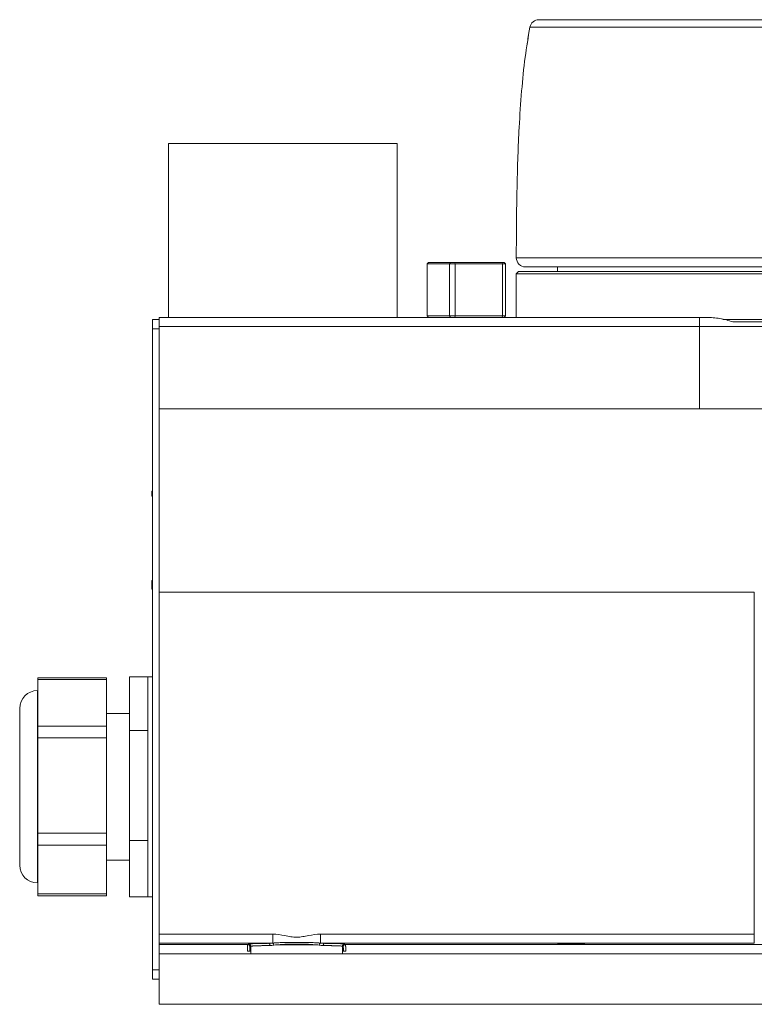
# Paper-space layout '图纸2' of a CAD drawing. Header units: millimetres. Extents: x 85 to 239, y 41 to 174.
# Tile 1 of 7: x 85 to 108, y 68 to 98. Entities that reach past the tile are written whole.
import ezdxf

# ---------------------------------------------------------------- set-up
doc = ezdxf.new("R2010")
doc.units = ezdxf.units.MM

psp = doc.layouts.new('图纸2')

# ---------------------------------------------------------------- linework, layer by layer
at = {"color": 7, "linetype": 'Continuous', "lineweight": 15}
for p, q in [((89.7322, 94.458), (89.7322, 89.0295)), ((96.875, 94.458), (89.7322, 94.458)), ((96.875, 89.0295), (96.875, 94.458)), ((97.8465, 90.7437), (97.8036, 90.7009)), ((97.8036, 90.7009), (97.8036, 89.0723)), ((97.8036, 90.7009), (98.5002, 90.7009)), ((97.8465, 90.7437), (98.5406, 90.7437)), ((98.5406, 90.7437), (98.5002, 90.7009)), ((98.6839, 90.7009), (98.5002, 90.7009)), ((98.5002, 89.0723), (98.5002, 90.7009)), ((98.5406, 90.7437), (98.6692, 90.7437)), ((98.6692, 90.7437), (98.6839, 90.7009)), ((98.6692, 90.7437), (100.146, 90.7437)), ((98.6839, 89.0723), (98.6839, 90.7009)), ((98.6839, 90.7009), (100.1606, 90.7009)), ((100.1606, 90.7009), (100.146, 90.7437)), ((100.146, 90.7437), (100.2118, 90.7437)), ((100.1606, 90.7009), (100.1606, 89.0723)), ((100.2546, 90.7009), (100.1606, 90.7009)), ((100.2546, 90.7009), (100.2118, 90.7437)), ((100.2546, 89.0723), (100.2546, 90.7009)), ((100.6608, 90.458), (100.5893, 90.3866)), ((100.5893, 90.3866), (100.5893, 89.0295)), ((100.5893, 90.3866), (110.0536, 90.3866)), ((100.6608, 90.458), (110.0536, 90.458)), ((101.875, 90.6009), (101.875, 90.458)), ((97.8036, 89.0723), (97.8465, 89.0295)), ((97.8036, 89.0723), (98.5002, 89.0723)), ((98.5002, 89.0723), (98.6839, 89.0723)), ((98.5406, 89.0295), (98.5002, 89.0723)), ((98.6692, 89.0295), (98.6839, 89.0723)), ((100.1606, 89.0723), (98.6839, 89.0723)), ((100.1606, 89.0723), (100.146, 89.0295)), ((100.1606, 89.0723), (100.2546, 89.0723)), ((100.2118, 89.0295), (100.2546, 89.0723)), ((100.2546, 89.0723), (100.2118, 89.0295)), ((89.4465, 88.958), (89.2322, 88.958)), ((89.2322, 88.958), (89.2322, 88.6723)), ((89.4465, 88.7437), (89.4465, 89.0229)), ((106.3043, 89.0295), (89.4893, 89.0295)), ((106.3043, 89.0295), (106.3043, 88.7437)), ((107.0316, 88.958), (119.7322, 88.958)), ((107.3485, 88.8866), (108.5459, 88.8866)), ((89.2322, 88.6723), (89.2322, 68.6723)), ((89.4465, 88.6723), (89.2322, 88.6723)), ((89.4465, 88.7437), (106.3043, 88.7437)), ((89.4465, 86.1723), (89.4465, 88.7437)), ((106.3043, 88.7437), (108.403, 88.7437)), ((106.3043, 86.1723), (106.3043, 88.7437)), ((89.4465, 86.1723), (106.3043, 86.1723)), ((89.4465, 80.458), (89.4465, 86.1723)), ((89.2179, 83.5514), (89.2179, 83.6064)), ((89.2322, 83.6064), (89.2179, 83.6064)), ((89.2179, 83.5514), (89.2322, 83.5514)), ((89.2179, 83.4525), (89.2322, 83.4525)), ((89.2179, 80.8262), (89.2322, 80.8262)), ((89.2179, 80.8262), (89.2179, 80.5459)), ((89.2179, 80.5459), (89.2179, 80.546)), ((89.2179, 80.5459), (89.2322, 80.5459)), ((89.2179, 80.5459), (89.2322, 80.5459)), ((108.0179, 80.458), (89.4465, 80.458)), ((89.4465, 69.7887), (89.4465, 80.458)), ((108.0179, 80.458), (108.0179, 69.7887)), ((87.8036, 77.7841), (85.6608, 77.7841)), ((85.6608, 77.7841), (85.6608, 77.7295)), ((85.6608, 77.7295), (87.8036, 77.7295)), ((85.6608, 77.7295), (85.6608, 77.0039)), ((87.8036, 77.7295), (87.8036, 77.7841)), ((87.8036, 76.2784), (87.8036, 77.7295)), ((88.5179, 77.8149), (89.0893, 77.8149)), ((88.5179, 76.1393), (88.5179, 77.8149)), ((89.2322, 77.8152), (89.0893, 77.8152)), ((89.0893, 77.8152), (89.0893, 76.1393)), ((85.6608, 77.3866), (85.6465, 77.3866)), ((85.6608, 77.0039), (85.6608, 76.2784)), ((88.5179, 76.6723), (87.8036, 76.6723)), ((85.6608, 76.2784), (87.8036, 76.2784)), ((85.6608, 76.2784), (85.6608, 75.9101)), ((87.8036, 75.9101), (87.8036, 76.2784)), ((85.6608, 75.9101), (87.8036, 75.9101)), ((85.6608, 75.9101), (85.6608, 74.4256)), ((87.8036, 72.9411), (87.8036, 75.9101)), ((88.5179, 72.711), (88.5179, 76.1393)), ((88.5179, 76.1393), (89.0893, 76.1393)), ((89.0893, 76.1393), (89.0893, 72.711)), ((85.6608, 74.4256), (85.6608, 72.9411)), ((85.6608, 72.9411), (87.8036, 72.9411)), ((85.6608, 72.9411), (85.6608, 72.5672)), ((87.8036, 72.5672), (87.8036, 72.9411)), ((85.6608, 72.5672), (87.8036, 72.5672)), ((85.6608, 72.5672), (85.6608, 71.8082)), ((87.8036, 71.0493), (87.8036, 72.5672)), ((88.5179, 70.9583), (88.5179, 72.711)), ((88.5179, 72.711), (89.0893, 72.711)), ((89.0893, 72.711), (89.0893, 70.9583)), ((87.8036, 72.1009), (88.5179, 72.1009)), ((85.6608, 71.8082), (85.6608, 71.0493)), ((85.6465, 71.3866), (85.6608, 71.3866)), ((85.6608, 71.0493), (87.8036, 71.0493)), ((85.6608, 71.0493), (85.6608, 70.989)), ((85.6608, 70.989), (87.8036, 70.989)), ((87.8036, 70.989), (87.8036, 71.0493)), ((88.5179, 70.9583), (89.0893, 70.9583)), ((89.0893, 70.9583), (89.0893, 70.958)), ((89.0893, 70.958), (89.2322, 70.958)), ((92.9877, 69.7887), (89.4465, 69.7887)), ((89.4465, 69.503), (89.4465, 69.7887)), ((92.9877, 69.7887), (92.9877, 69.5118)), ((94.4766, 69.7887), (94.4766, 69.5118)), ((108.0179, 69.7887), (94.4766, 69.7887)), ((108.0179, 69.7887), (108.0179, 69.503)), ((92.8602, 69.503), (89.4465, 69.503)), ((89.4465, 69.4629), (89.4465, 69.503)), ((89.4465, 69.1773), (89.4465, 69.4629)), ((89.4465, 69.4629), (92.204, 69.4629)), ((92.204, 69.4629), (92.2322, 69.4817)), ((108.0179, 69.503), (94.6042, 69.503)), ((95.2322, 69.4817), (95.2604, 69.4629)), ((113.6326, 69.4629), (95.2604, 69.4629)), ((89.4465, 69.1773), (92.3036, 69.1773)), ((89.4465, 67.6009), (89.4465, 69.1773)), ((92.1987, 69.258), (92.3036, 69.258)), ((92.2703, 69.2587), (92.3036, 69.2698)), ((92.2754, 69.3915), (92.3036, 69.4103)), ((92.3036, 69.2698), (92.3036, 69.4103)), ((92.3036, 69.1723), (92.3036, 69.1773)), ((95.1608, 69.1723), (92.3036, 69.1723)), ((95.1608, 69.4103), (95.189, 69.3915)), ((95.1608, 69.4103), (95.1608, 69.2698)), ((95.1941, 69.2587), (95.1608, 69.2698)), ((95.1608, 69.2698), (95.1608, 69.258)), ((95.1608, 69.258), (95.1608, 69.1773)), ((95.1608, 69.258), (95.2657, 69.258)), ((113.7322, 69.1773), (95.1608, 69.1773)), ((95.1608, 69.1773), (95.1608, 69.1723)), ((89.4465, 68.6723), (89.2322, 68.6723)), ((89.2322, 68.6723), (89.2322, 68.3866)), ((89.4465, 68.3866), (89.2322, 68.3866)), ((89.4465, 67.6009), (115.8875, 67.6009))]:
    psp.add_line(p, q, dxfattribs=at)
at = {"color": 8, "linetype": 'Continuous', "lineweight": 15}
psp.add_line((85.6465, 77.3866), (85.6465, 71.3866), dxfattribs=at)
at = {"color": 7, "linetype": 'Continuous', "lineweight": 15, "flags": 128}
for points in [[(92.8602, 69.503), (92.868, 69.5015), (92.8755, 69.4976), (92.8825, 69.4913), (92.8887, 69.4829), (92.8938, 69.4727), (92.8978, 69.461), (92.9005, 69.4483), (92.9017, 69.435)], [(94.5627, 69.435), (94.5639, 69.4483), (94.5666, 69.461), (94.5705, 69.4727), (94.5757, 69.4829), (94.5819, 69.4913), (94.5889, 69.4976), (94.5964, 69.5015), (94.6042, 69.503)]]:
    psp.add_lwpolyline(points, dxfattribs=at)
at = {"color": 7, "linetype": 'Continuous', "lineweight": 15}
for centre, radius, start, end in [((101.2947, 98.0295), 0.2857, 90, 169.12228), ((100.8751, 90.8866), 0.2857, 179.95011, 270), ((85.6465, 76.8295), 0.5571, 90, 180), ((85.6465, 71.9437), 0.5571, 180, 270), ((92.204, 69.3915), 0.0714, 0.02544, 89.96431), ((92.9388, 69.4435), 0.084, 1.70093, 54.37338), ((94.5256, 69.4435), 0.084, 125.62662, 178.29907), ((95.2604, 69.3915), 0.0714, 90.03569, 179.97456)]:
    psp.add_arc(centre, radius, start, end, dxfattribs=at)
psp.add_ellipse((102.3036, 69.4817), major_axis=(0.4286, 0), ratio=0.0174551, dxfattribs=at)
for points, knots in [([(101.2947, 98.3152), (101.3057, 98.3152), (101.3277, 98.3152), (101.5054, 98.3152), (101.7867, 98.3152), (102.1781, 98.3152), (102.6719, 98.3152), (103.2626, 98.3152), (103.942, 98.3152), (104.7018, 98.3152), (105.5319, 98.3152), (106.4215, 98.3152), (107.3594, 98.3152), (108.372, 98.3152), (109.4503, 98.3152), (110.5708, 98.3152), (111.6992, 98.3152), (112.8153, 98.3152), (113.9435, 98.3152), (114.9763, 98.3152), (115.9395, 98.3152), (116.8307, 98.3152), (117.7196, 98.3152), (118.6063, 98.3152), (119.5017, 98.3152), (120.7161, 98.3152), (122.2794, 98.3152), (124.2214, 98.3152), (126.2016, 98.3152), (128.1863, 98.3152), (130.1376, 98.3152), (132.071, 98.3152), (134.0594, 98.3152), (136.1397, 98.3152), (138.2931, 98.3152), (140.4536, 98.3152), (142.6087, 98.3152), (144.0608, 98.3152), (144.799, 98.3152)], [0, 0, 0, 0, 0.0206736, 0.041366, 0.0620466, 0.0827119, 0.1034052, 0.1240926, 0.144752, 0.1654453, 0.186138, 0.2067914, 0.2274844, 0.2481831, 0.2713043, 0.2944854, 0.3170643, 0.3413442, 0.3644676, 0.3874939, 0.4056945, 0.4243706, 0.4428529, 0.4608511, 0.4793387, 0.4983167, 0.5360231, 0.5760232, 0.6183226, 0.6583161, 0.6985401, 0.7387439, 0.777609, 0.8212108, 0.8670741, 0.9104382, 0.9544665, 1, 1, 1, 1]), ([(100.5894, 90.8868), (100.5898, 91.1041), (100.5908, 91.5797), (100.5976, 92.3394), (100.612, 93.1789), (100.6373, 94.0592), (100.6795, 95.0347), (100.7484, 96.0644), (100.8495, 97.1101), (100.9612, 97.7708), (101.0141, 98.0834)], [0, 0, 0, 0, 0.09031239, 0.19764369, 0.31577666, 0.43930872, 0.56365687, 0.72156657, 0.86825871, 1, 1, 1, 1]), ([(101.0134, 98.0798), (100.9851, 97.9283), (100.9561, 97.7736), (100.9364, 97.5913), (100.9359, 97.5874)], [0, 0, 0, 0, 0.9788364, 1, 1, 1, 1]), ([(111.5822, 98.081), (111.5463, 98.081), (111.482, 98.0809), (111.3668, 98.081), (111.1968, 98.081), (110.8934, 98.0811), (110.3523, 98.0813), (109.5729, 98.0815), (108.6305, 98.0817), (107.6663, 98.082), (106.7313, 98.0822), (105.8359, 98.0824), (104.9907, 98.0826), (104.2058, 98.0827), (103.49, 98.0829), (102.8518, 98.083), (102.2988, 98.0831), (101.8374, 98.0832), (101.4722, 98.0833), (101.2103, 98.0833), (101.0449, 98.0834), (101.0244, 98.0834), (101.0141, 98.0834)], [0, 0, 0, 0, 0.0069078, 0.0123727, 0.0221294, 0.0395186, 0.070394, 0.1252004, 0.1875297, 0.250358, 0.3126991, 0.3749839, 0.4377956, 0.5001902, 0.5624413, 0.6252126, 0.6876752, 0.7499046, 0.8126082, 0.8751533, 0.937373, 1, 1, 1, 1]), ([(100.5894, 90.8868), (100.605, 90.8869), (100.6361, 90.8869), (100.887, 90.8869), (101.2824, 90.8871), (101.8311, 90.8872), (102.5192, 90.8875), (103.3362, 90.8877), (104.2695, 90.8881), (105.3009, 90.8884), (106.4147, 90.8888), (107.592, 90.8893), (108.8115, 90.8898), (109.6407, 90.8902), (110.0536, 90.8903)], [0, 0, 0, 0, 0.08345388, 0.16649008, 0.25021581, 0.33333108, 0.41659965, 0.50022384, 0.58323031, 0.66687612, 0.75012024, 0.83324914, 0.9169703, 1, 1, 1, 1]), ([(100.8751, 90.6009), (100.8902, 90.6009), (100.9203, 90.6009), (101.1636, 90.6009), (101.5476, 90.6009), (102.0793, 90.6009), (102.7466, 90.6009), (103.5395, 90.6009), (104.4436, 90.6009), (105.4437, 90.6009), (106.5245, 90.6009), (107.6665, 90.6009), (108.8493, 90.6009), (109.6525, 90.6009), (110.0537, 90.6009)], [0, 0, 0, 0, 0.08326517, 0.16672849, 0.25021612, 0.33328433, 0.4166799, 0.50022474, 0.58332563, 0.66668268, 0.75012132, 0.83346954, 0.91681863, 1, 1, 1, 1]), ([(89.4893, 89.0295), (89.4822, 89.0295), (89.4748, 89.0289), (89.4605, 89.0267), (89.4535, 89.0251), (89.4465, 89.0229)], [0, 0, 0, 0, 0.5, 0.5, 1, 1, 1, 1]), ([(107.3485, 88.8866), (107.2811, 88.9114), (107.213, 88.931), (107.0761, 88.9651), (107.0073, 88.9795), (106.8694, 89.0032), (106.8, 89.0127), (106.6616, 89.0258), (106.5926, 89.0295), (106.5236, 89.0295)], [0, 0, 0, 0, 0.25, 0.25, 0.5, 0.5, 0.75, 0.75, 1, 1, 1, 1]), ([(89.2179, 83.5514), (89.2179, 83.5483), (89.2179, 83.5417), (89.2179, 83.5306), (89.2179, 83.5181), (89.2179, 83.5046), (89.2179, 83.4909), (89.2179, 83.4775), (89.2179, 83.4649), (89.2179, 83.4565), (89.2179, 83.4525)], [0, 0, 0, 0, 0.1116763, 0.2321069, 0.3623349, 0.5021564, 0.6415059, 0.7710863, 0.8901559, 1, 1, 1, 1]), ([(85.0893, 74.3866), (85.0893, 75.04), (85.0893, 75.6662), (85.0893, 76.5841), (85.0893, 76.8377), (85.0893, 76.8292)], [0, 0, 0, 0, 0.5, 0.5, 1, 1, 1, 1]), ([(85.0893, 71.9439), (85.0893, 71.9523), (85.0893, 72.2133), (85.0893, 73.1277), (85.0893, 73.7442), (85.0893, 74.3866)], [0, 0, 0, 0, 0.5, 0.5, 1, 1, 1, 1]), ([(92.9877, 69.7887), (93.1135, 69.7887), (93.2381, 69.7664), (93.4243, 69.731), (93.4864, 69.7189), (93.6115, 69.7009), (93.6747, 69.6954), (93.7993, 69.6959), (93.8611, 69.7018), (93.9841, 69.72), (94.0453, 69.732), (94.229, 69.7669), (94.3519, 69.7887), (94.4766, 69.7887)], [0, 0, 0, 0, 0.25, 0.25, 0.375, 0.375, 0.5, 0.5, 0.625, 0.625, 0.75, 0.75, 1, 1, 1, 1]), ([(92.1987, 69.258), (92.1988, 69.2645), (92.1989, 69.278), (92.199, 69.298), (92.1993, 69.3185), (92.1995, 69.339), (92.1998, 69.3593), (92.2002, 69.3791), (92.2006, 69.3979), (92.2011, 69.4153), (92.2016, 69.4308), (92.2021, 69.444), (92.2027, 69.4541), (92.2033, 69.4611), (92.2038, 69.4623), (92.204, 69.4629)], [0, 0, 0, 0, 0.0567003, 0.1167717, 0.1802142, 0.2470277, 0.3172118, 0.3907665, 0.4676915, 0.5479865, 0.6316511, 0.7186852, 0.8090883, 0.90286, 1, 1, 1, 1]), ([(92.2322, 69.4817), (92.2323, 69.482), (92.2326, 69.4825), (92.2346, 69.4832), (92.2378, 69.484), (92.2423, 69.4848), (92.2481, 69.4855), (92.2552, 69.4863), (92.2635, 69.487), (92.283, 69.4886), (92.3223, 69.4908), (92.3954, 69.4937), (92.4877, 69.4964), (92.5793, 69.4985), (92.6598, 69.5), (92.723, 69.5011), (92.7895, 69.5021), (92.8366, 69.5027), (92.8602, 69.503)], [0, 0, 0, 0, 0.03092303, 0.06176222, 0.09254376, 0.12329402, 0.15403941, 0.1848064, 0.21562136, 0.24651056, 0.37319047, 0.50002611, 0.62670041, 0.75353424, 0.81516912, 0.87665043, 0.93819024, 1, 1, 1, 1]), ([(92.2322, 69.4817), (92.2355, 69.4816), (92.2422, 69.4813), (92.2519, 69.4792), (92.2611, 69.4758), (92.2695, 69.4714), (92.2769, 69.4662), (92.2833, 69.4604), (92.2886, 69.4543), (92.2929, 69.4482), (92.2962, 69.4422), (92.2987, 69.4366), (92.3005, 69.4313), (92.3018, 69.4265), (92.3026, 69.4223), (92.3032, 69.4185), (92.3035, 69.4153), (92.3036, 69.4126), (92.3036, 69.411), (92.3036, 69.4103)], [0, 0, 0, 0, 0.0890769, 0.1778799, 0.2652201, 0.3499754, 0.4311591, 0.5079669, 0.5797976, 0.6462504, 0.7071046, 0.762288, 0.8118421, 0.855888, 0.8945968, 0.9281647, 0.9567944, 0.9806805, 1, 1, 1, 1]), ([(92.3036, 69.4103), (92.3036, 69.4105), (92.3037, 69.4113), (92.3046, 69.4121), (92.3081, 69.4136), (92.3173, 69.4155), (92.3364, 69.4178), (92.3707, 69.4204), (92.4262, 69.4234), (92.4901, 69.4259), (92.5506, 69.4278), (92.5967, 69.4291), (92.6476, 69.4304), (92.7036, 69.4316), (92.7646, 69.4328), (92.8304, 69.4339), (92.8777, 69.4346), (92.9017, 69.435)], [0, 0, 0, 0, 0.0100467, 0.0376456, 0.0827962, 0.1454957, 0.2257398, 0.3235238, 0.438841, 0.5716815, 0.6281923, 0.6862624, 0.7458915, 0.8070797, 0.8698269, 0.9341336, 1, 1, 1, 1]), ([(92.9877, 69.5118), (93.0496, 69.5183), (93.1107, 69.521), (93.2343, 69.5245), (93.2958, 69.525), (93.4195, 69.5252), (93.4817, 69.5249), (93.6073, 69.5244), (93.6707, 69.5242), (93.7961, 69.5242), (93.8586, 69.5244), (93.9839, 69.5249), (94.047, 69.5252), (94.1709, 69.525), (94.2321, 69.5245), (94.354, 69.521), (94.4147, 69.5183), (94.4766, 69.5118)], [0, 0, 0, 0, 0.125, 0.125, 0.25, 0.25, 0.375, 0.375, 0.5, 0.5, 0.625, 0.625, 0.75, 0.75, 0.875, 0.875, 1, 1, 1, 1]), ([(93.1552, 69.458), (93.2007, 69.4622), (93.2473, 69.4656), (93.3414, 69.4713), (93.3891, 69.4736), (93.5341, 69.4793), (93.6341, 69.4813), (93.7825, 69.4813), (93.8318, 69.4808), (93.9301, 69.4789), (93.9793, 69.4774), (94.1253, 69.4716), (94.2192, 69.4662), (94.3091, 69.458)], [0, 0, 0, 0, 0.125, 0.125, 0.25, 0.25, 0.5, 0.5, 0.625, 0.625, 0.75, 0.75, 1, 1, 1, 1]), ([(94.3091, 69.458), (94.128, 69.458), (93.9302, 69.458), (93.5342, 69.458), (93.3363, 69.458), (93.1552, 69.458)], [0, 0, 0, 0, 0.5, 0.5, 1, 1, 1, 1]), ([(94.5627, 69.435), (94.5751, 69.4348), (94.5996, 69.4344), (94.6349, 69.4339), (94.669, 69.4333), (94.7016, 69.4327), (94.7328, 69.4321), (94.7626, 69.4315), (94.7911, 69.4309), (94.8183, 69.4303), (94.8441, 69.4297), (94.8686, 69.4291), (94.8918, 69.4284), (94.9138, 69.4278), (94.9672, 69.4262), (95.0362, 69.4236), (95.0998, 69.4201), (95.1354, 69.4171), (95.1525, 69.4146), (95.159, 69.4126), (95.1606, 69.4116), (95.1607, 69.4106), (95.1608, 69.4103)], [0, 0, 0, 0, 0.0337465, 0.0669953, 0.0997466, 0.1320005, 0.163757, 0.1950162, 0.225778, 0.2560427, 0.28581, 0.31508, 0.3438527, 0.3721282, 0.3999062, 0.5577802, 0.6916304, 0.8014369, 0.8871861, 0.9488675, 0.9864732, 1, 1, 1, 1]), ([(94.6042, 69.503), (94.616, 69.5028), (94.6397, 69.5025), (94.6743, 69.5021), (94.708, 69.5016), (94.7409, 69.5011), (94.7729, 69.5006), (94.804, 69.5), (94.8343, 69.4995), (94.894, 69.4983), (94.9767, 69.4964), (95.0689, 69.4937), (95.1421, 69.4908), (95.1856, 69.4883), (95.2098, 69.4863), (95.2226, 69.4848), (95.2306, 69.4832), (95.2317, 69.4822), (95.2322, 69.4817)], [0, 0, 0, 0, 0.03092009, 0.06175645, 0.0925353, 0.12328299, 0.15402595, 0.18479065, 0.21560347, 0.24649068, 0.37316504, 0.4999988, 0.62667497, 0.75351437, 0.81515322, 0.87663921, 0.93818433, 1, 1, 1, 1]), ([(95.2322, 69.4817), (95.2287, 69.4816), (95.2221, 69.4813), (95.2127, 69.4792), (95.2044, 69.4763), (95.1972, 69.4727), (95.1911, 69.4688), (95.186, 69.4648), (95.1784, 69.4579), (95.1696, 69.4464), (95.1624, 69.429), (95.1608, 69.4165), (95.1608, 69.4103), (95.1608, 69.4103)], [0, 0, 0, 0, 0.0924508, 0.1779382, 0.2564595, 0.3280125, 0.392595, 0.4502051, 0.500841, 0.6671894, 0.8335351, 0.9998791, 1, 1, 1, 1]), ([(95.2604, 69.4629), (95.2605, 69.4627), (95.2608, 69.4621), (95.2612, 69.4595), (95.2615, 69.4555), (95.2619, 69.4503), (95.2622, 69.444), (95.2626, 69.4367), (95.2629, 69.4284), (95.2632, 69.4193), (95.2635, 69.4095), (95.2637, 69.3991), (95.264, 69.3883), (95.2642, 69.377), (95.2644, 69.3653), (95.2646, 69.3535), (95.2648, 69.3414), (95.265, 69.3293), (95.2651, 69.3172), (95.2653, 69.3051), (95.2654, 69.2931), (95.2655, 69.2813), (95.2656, 69.2696), (95.2656, 69.2618), (95.2657, 69.258)], [0, 0, 0, 0, 0.0578169, 0.1144566, 0.1699189, 0.224204, 0.2773117, 0.3292421, 0.3799952, 0.4295708, 0.4779691, 0.52519, 0.5712334, 0.6160994, 0.659788, 0.7022991, 0.7436327, 0.783789, 0.8227677, 0.860569, 0.8971929, 0.9326394, 0.9669084, 1, 1, 1, 1]), ([(92.2703, 69.2587), (92.27, 69.2586), (92.2694, 69.2586), (92.2666, 69.2585), (92.2624, 69.2584), (92.2567, 69.2583), (92.2493, 69.2582), (92.2392, 69.2581), (92.227, 69.2581), (92.2132, 69.258), (92.2037, 69.258), (92.1987, 69.258)], [0, 0, 0, 0, 0.105114, 0.2056985, 0.3036321, 0.4009473, 0.4997145, 0.6204095, 0.7496939, 0.8693055, 1, 1, 1, 1]), ([(92.2703, 69.2587), (92.2707, 69.2971), (92.2714, 69.3308), (92.2732, 69.3776), (92.2743, 69.3908), (92.2754, 69.3915)], [0, 0, 0, 0, 0.5, 0.5, 1, 1, 1, 1]), ([(95.189, 69.3915), (95.1901, 69.3908), (95.1911, 69.3776), (95.1929, 69.3308), (95.1936, 69.2971), (95.1941, 69.2587)], [0, 0, 0, 0, 0.5, 0.5, 1, 1, 1, 1]), ([(95.1941, 69.2587), (95.1943, 69.2586), (95.1947, 69.2586), (95.1968, 69.2586), (95.2, 69.2585), (95.2042, 69.2584), (95.2091, 69.2583), (95.217, 69.2582), (95.2292, 69.2582), (95.2467, 69.2581), (95.2594, 69.2581), (95.2657, 69.258)], [0, 0, 0, 0, 0.088497, 0.1761805, 0.2621138, 0.3453929, 0.4252044, 0.5008738, 0.6673315, 0.8355806, 1, 1, 1, 1])]:
    psp.add_open_spline(points, degree=3, knots=knots, dxfattribs=at)
for points in [[(106.3043, 89.0295), (106.3786, 89.0295), (106.4493, 89.0295), (106.5236, 89.0295)], [(108.403, 86.1723), (107.7114, 86.1723), (107.0079, 86.1723), (106.3043, 86.1723)], [(92.8602, 69.503), (92.9015, 69.5034), (92.944, 69.5067), (92.9877, 69.5118)], [(92.9017, 69.435), (92.9409, 69.4355), (92.9812, 69.4396), (93.0228, 69.446)], [(93.0228, 69.446), (93.0541, 69.4508), (93.086, 69.4547), (93.1186, 69.458)], [(93.1186, 69.458), (93.1307, 69.458), (93.143, 69.458), (93.1552, 69.458)], [(94.3091, 69.458), (94.3214, 69.458), (94.3336, 69.458), (94.3458, 69.458)], [(94.3458, 69.458), (94.3783, 69.4547), (94.4102, 69.4508), (94.4416, 69.446)], [(94.4416, 69.446), (94.4831, 69.4396), (94.5235, 69.4355), (94.5627, 69.435)], [(94.4766, 69.5118), (94.5203, 69.5067), (94.5628, 69.5034), (94.6042, 69.503)], [(92.3036, 69.258), (92.3036, 69.2318), (92.3036, 69.2046), (92.3036, 69.1773)]]:
    psp.add_open_spline(points, degree=3, dxfattribs=at)

doc.saveas('drawing.dxf')
